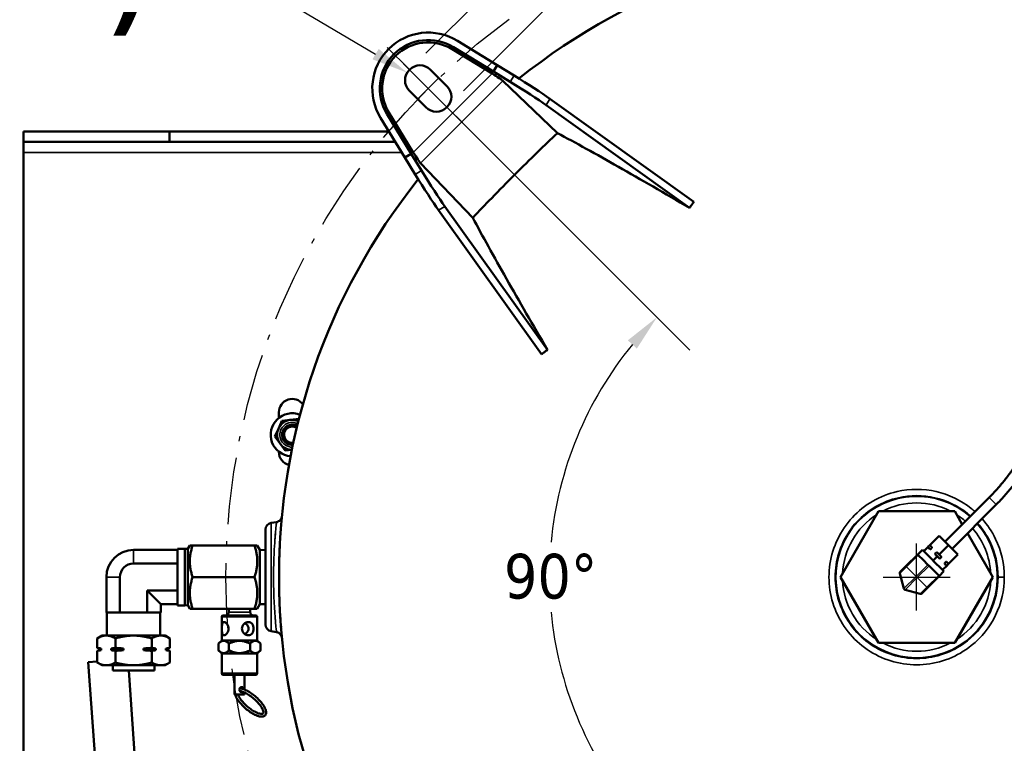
# Model space of a CAD drawing. Header units: inches. Extents: x 1 to 237, y 4 to 150.
# Tile 10 of 166: x 32 to 50, y 24 to 38. Entities that reach past the tile are written whole.
import ezdxf

# ---------------------------------------------------------------- set-up
doc = ezdxf.new("R2010")
doc.units = ezdxf.units.IN
doc.header["$LTSCALE"] = 7
doc.header["$MEASUREMENT"] = 0
doc.linetypes.add('CHAIN', pattern=[0.7087, 0.4724, -0.0591, 0.1181, -0.0591])
doc.linetypes.add('DASH_DOT', pattern=[0.37, 0.24, -0.06, 0.01, -0.06])
for name, color, linetype, lineweight in [('Centerline (ANSI)', 7, 'Continuous', 25), ('Dimension (ANSI)', 7, 'Continuous', 25), ('Sketch Geometry (ANSI)', 7, 'Continuous', 25), ('Visible (ANSI)', 7, 'Continuous', 50), ('Visible Narrow (ANSI)', 7, 'Continuous', 35)]:
    doc.layers.add(name, color=color, linetype=linetype, lineweight=lineweight)
doc.styles.add('Dimension Text', font='tahoma.ttf')
doc.styles.add('Note Text (ANSI)', font='tahoma.ttf')
doc.dimstyles.new('Default (ANSI)', dxfattribs={"dimscale": 7, "dimtxt": 0.12, "dimasz": 0.098425, "dimexe": 0.125, "dimexo": 0.0625, "dimgap": 0.031496, "dimtad": 0, "dimtih": 1, "dimtoh": 1, "dimrnd": 1e-08, "dimzin": 4, "dimdsep": 46, "dimtxsty": 'Note Text (ANSI)', "dimcen": 0.09, "dimdle": 0.393701, "dimclrd": 256, "dimclre": 256, "dimclrt": 256, "dimadec": 0, "dimazin": 1, "dimtfac": 1, "dimtofl": 0, "dimtmove": 0, "dimatfit": 3, "dimfxl": 1, "dimtolj": 1, "dimtzin": 4, "dimlwd": -1, "dimlwe": -1, "dimarcsym": 0})
doc.dimstyles.new('Dual Dimension', dxfattribs={"dimscale": 7, "dimtxt": 0.12, "dimasz": 0.098425, "dimexe": 0.125, "dimexo": 0.0625, "dimgap": 0.031496, "dimtad": 0, "dimtih": 1, "dimtoh": 1, "dimrnd": 1e-08, "dimzin": 4, "dimdsep": 46, "dimtxsty": 'Dimension Text', "dimcen": 0.09, "dimdle": 0.393701, "dimclrd": 256, "dimclre": 256, "dimclrt": 256, "dimadec": 0, "dimazin": 1, "dimtfac": 1, "dimtofl": 0, "dimtmove": 0, "dimatfit": 3, "dimfxl": 1, "dimtolj": 1, "dimtzin": 4, "dimlwd": -1, "dimlwe": -1, "dimarcsym": 0})

# ---------------------------------------------------------------- blocks, each defined once
blk = doc.blocks.new('*D11')
at = {"layer": 'Defpoints', "color": 0, "transparency": 16777216}
for p in [(38.61, 37.233), (41.898, 29.057), (48.575, 27.268), (40.156, 18.848)]:
    blk.add_point(p, dxfattribs=at)
at = {"layer": 'Dimension (ANSI)', "transparency": 16777216}
for p, q in [((38.919, 36.924), (44.306, 31.537)), ((40.465, 19.158), (44.306, 22.999))]:
    blk.add_line(p, q, dxfattribs=at)
for start, end in [(140.7133, 174.5402), (185.4598, 219.2867)]:
    blk.add_arc((48.575, 27.268), 6.912, start, end, dxfattribs=at)
for points in [[(43.14, 31.722), (43.31, 31.567), (43.687, 32.155)], [(43.31, 22.968), (43.14, 22.814), (43.687, 22.38)]]:
    blk.add_solid(points, dxfattribs=at)
at = {"layer": 'Dimension (ANSI)', "transparency": 16777216, "insert": (40.808, 27.705), "char_height": 0.84, "attachment_point": 1, "style": 'Note Text (ANSI)'}
blk.add_mtext('\\A1;90°', dxfattribs=at)
blk = doc.blocks.new('*D12')
at = {"layer": 'Defpoints', "color": 0, "transparency": 16777216}
for p in [(54.601, 38.787), (42.549, 15.749)]:
    blk.add_point(p, dxfattribs=at)
at = {"layer": 'Dimension (ANSI)', "transparency": 16777216}
for p, q in [((58.296, 45.849), (54.921, 39.397)), ((59.057, 45.849), (58.296, 45.849)), ((48.575, 26.638), (48.575, 27.898)), ((47.945, 27.268), (49.205, 27.268))]:
    blk.add_line(p, q, dxfattribs=at)
blk.add_solid([(54.819, 39.45), (55.023, 39.344), (54.601, 38.787)], dxfattribs=at)
at = {"layer": 'Dimension (ANSI)', "transparency": 16777216, "insert": (63.285, 45.849), "char_height": 0.84, "attachment_point": 5, "style": 'Dimension Text'}
blk.add_mtext('\\A1;{\\H3.0x;(}\\S∅26.00^ ∅660.4 mm;{\\H3.0x;)}', dxfattribs=at)
blk = doc.blocks.new('*D13')
at = {"layer": 'Defpoints', "color": 0, "transparency": 16777216}
for p in [(48.035, 45.819), (39.029, 36.814), (39.736, 36.106)]:
    blk.add_point(p, dxfattribs=at)
at = {"layer": 'Dimension (ANSI)', "transparency": 16777216}
for p, q in [((47.061, 46.794), (46.372, 46.794)), ((47.548, 46.306), (47.061, 46.794)), ((39.339, 37.123), (48.654, 46.438)), ((40.046, 36.416), (49.361, 45.731)), ((49.229, 44.625), (49.716, 44.138))]:
    blk.add_line(p, q, dxfattribs=at)
for points in [[(47.629, 46.388), (47.467, 46.225), (48.035, 45.819)], [(49.31, 44.706), (49.148, 44.544), (48.742, 45.112)]]:
    blk.add_solid(points, dxfattribs=at)
at = {"layer": 'Dimension (ANSI)', "transparency": 16777216, "insert": (42.779, 46.794), "char_height": 0.84, "attachment_point": 5, "style": 'Dimension Text'}
blk.add_mtext('\\A1;{\\H3.0x;(}\\S1.00^ 25.4 mm;{\\H3.0x;)}', dxfattribs=at)
blk = doc.blocks.new('*D14')
at = {"layer": 'Defpoints', "color": 0, "transparency": 16777216}
for p in [(38.986, 36.758), (39.228, 36.615)]:
    blk.add_point(p, dxfattribs=at)
at = {"layer": 'Dimension (ANSI)', "transparency": 16777216}
for p, q in [((34.589, 38.945), (35.278, 38.945)), ((35.278, 38.945), (38.392, 37.108))]:
    blk.add_line(p, q, dxfattribs=at)
blk.add_solid([(38.451, 37.206), (38.334, 37.009), (38.986, 36.758)], dxfattribs=at)
at = {"layer": 'Dimension (ANSI)', "transparency": 16777216, "insert": (30.965, 38.945), "char_height": 0.84, "attachment_point": 5, "style": 'Dimension Text'}
blk.add_mtext('\\A1;{\\H3.0x;(}\\SR.28^ R7.2 mm;{\\H3.0x;)}', dxfattribs=at)

msp = doc.modelspace()

# ---------------------------------------------------------------- linework, layer by layer
at = {"layer": 'Centerline (ANSI)', "linetype": 'CHAIN', "ltscale": 0.173462}
msp.add_line((38.6096, 37.2333), (40.156, 35.6868), dxfattribs=at)
at = {"layer": 'Sketch Geometry (ANSI)'}
msp.add_line((39.5819, 36.6591), (39.1838, 36.261), dxfattribs=at)
at = {"layer": 'Sketch Geometry (ANSI)', "linetype": 'DASH_DOT', "ltscale": 0.750886}
msp.add_circle((48.5752, 27.2676), 13, dxfattribs=at)
at = {"layer": 'Visible (ANSI)'}
for p, q in [((39.9327, 37.3574), (40.683, 36.8976)), ((39.836, 37.1996), (40.5844, 36.741)), ((39.8596, 37.238), (40.6099, 36.7782)), ((40.683, 36.8976), (40.6099, 36.7782)), ((40.9985, 36.7038), (40.6828, 36.8972)), ((39.4274, 36.8136), (39.7364, 36.5046)), ((40.9255, 36.5848), (40.6099, 36.7782)), ((40.79, 36.6033), (41.8133, 35.622)), ((39.3383, 36.1065), (39.0293, 36.4155)), ((44.3003, 34.2165), (41.6004, 36.1462)), ((44.3837, 34.3281), (41.6734, 36.2653)), ((38.6049, 35.9833), (39.0647, 35.233)), ((39.1019, 35.2585), (38.6433, 36.0069)), ((38.4855, 35.9102), (38.9453, 35.1598)), ((34.5117, 35.6504), (31.7642, 35.6504)), ((31.7642, 35.6504), (31.7642, 35.4535)), ((38.6447, 35.6504), (34.5117, 35.6504)), ((34.5117, 35.4535), (34.5117, 35.6504)), ((31.7642, 35.2567), (31.7642, 35.4535)), ((31.7642, 35.4535), (34.5117, 35.4535)), ((38.7653, 35.4535), (34.5117, 35.4535)), ((31.7642, 19.7786), (31.7642, 35.2567)), ((38.9453, 35.1598), (39.0647, 35.233)), ((39.2581, 34.9173), (39.0647, 35.233)), ((39.1391, 34.8444), (38.9456, 35.16)), ((39.2396, 35.0529), (40.2209, 34.0296)), ((41.5148, 31.4592), (39.5776, 34.1695)), ((41.6264, 31.5425), (39.6966, 34.2424)), ((36.6298, 30.2083), (36.564, 30.0592)), ((36.5726, 30.2642), (36.5726, 30.3699)), ((36.7918, 30.2258), (36.6298, 30.2083)), ((36.9499, 30.243), (36.7918, 30.2258)), ((36.564, 30.0592), (36.4982, 29.9101)), ((36.4982, 29.9101), (36.5944, 29.7786)), ((36.5944, 29.7786), (36.6906, 29.6471)), ((36.6906, 29.6471), (36.8162, 29.6607)), ((36.5726, 29.6199), (36.5726, 29.6263)), ((49.1098, 27.9352), (49.938, 28.7634)), ((49.2427, 27.8022), (50.071, 28.6305)), ((47.8593, 28.5076), (47.1434, 27.2676)), ((49.2911, 28.5076), (47.8593, 28.5076)), ((49.4343, 28.2597), (49.2911, 28.5076)), ((36.4247, 28.2859), (36.5275, 28.304)), ((36.3214, 26.3725), (36.3214, 28.1628)), ((48.9995, 28.0455), (48.8227, 27.8687)), ((49.1763, 27.8687), (48.9995, 28.0455)), ((50.007, 27.2676), (49.5316, 28.0911)), ((34.6674, 26.7354), (34.6674, 27.7999)), ((34.8, 27.7999), (34.6674, 27.7999)), ((34.8, 27.7999), (34.8, 26.7354)), ((34.8587, 27.7981), (34.8, 27.7999)), ((34.8587, 27.7981), (34.896, 27.8626)), ((34.8587, 27.7981), (34.8587, 26.7372)), ((34.9491, 27.8626), (34.896, 27.8626)), ((34.9491, 27.8626), (36.1131, 27.8626)), ((36.1131, 27.8626), (36.1663, 27.8626)), ((36.2144, 27.7793), (36.1663, 27.8626)), ((48.7873, 27.8333), (48.7096, 27.7556)), ((48.7873, 27.8333), (48.7944, 27.8404)), ((48.8133, 27.8074), (48.7873, 27.8333)), ((48.7944, 27.8404), (48.8156, 27.8616)), ((48.8156, 27.8616), (48.8227, 27.8687)), ((48.8486, 27.8427), (48.8227, 27.8687)), ((48.8391, 27.7957), (48.8603, 27.817)), ((49.1763, 27.8687), (48.9995, 27.6919)), ((49.353, 27.6919), (49.1763, 27.8687)), ((34.6674, 27.7786), (33.8374, 27.7786)), ((36.2144, 27.7793), (36.2144, 26.756)), ((36.3214, 27.7755), (36.2144, 27.7793)), ((48.5954, 27.693), (48.3726, 27.4702)), ((48.5954, 27.693), (48.6838, 27.7814)), ((48.5954, 27.693), (48.606, 27.6824)), ((48.6967, 27.5917), (48.606, 27.6824)), ((48.6838, 27.7814), (48.7096, 27.7556)), ((48.7123, 27.7529), (48.7096, 27.7556)), ((48.7123, 27.7529), (48.8836, 27.5815)), ((48.9641, 27.6566), (48.8863, 27.5788)), ((48.9265, 27.7083), (48.9477, 27.7295)), ((48.9641, 27.6566), (48.9382, 27.6825)), ((48.9901, 27.6306), (48.9641, 27.6566)), ((48.9995, 27.6919), (48.9735, 27.7178)), ((49.0254, 27.666), (48.9995, 27.6919)), ((49.0158, 27.619), (49.0371, 27.6402)), ((49.353, 27.6919), (49.1763, 27.5151)), ((34.6674, 27.5231), (33.8374, 27.5231)), ((48.3726, 27.4702), (48.2679, 27.3655)), ((48.7873, 27.501), (48.6967, 27.5917)), ((48.7873, 27.501), (48.8086, 27.4798)), ((48.8992, 27.3891), (48.8086, 27.4798)), ((48.8863, 27.5788), (48.8836, 27.5815)), ((48.889, 27.5761), (48.8863, 27.5788)), ((48.889, 27.5761), (49.0604, 27.4047)), ((49.1409, 27.4798), (49.0631, 27.402)), ((49.1033, 27.5315), (49.1245, 27.5527)), ((49.1409, 27.4798), (49.115, 27.5057)), ((49.148, 27.4869), (49.1409, 27.4798)), ((49.148, 27.4869), (49.1692, 27.5081)), ((49.1763, 27.5151), (49.1503, 27.5411)), ((49.1763, 27.5151), (49.1692, 27.5081)), ((33.3265, 27.2676), (33.3265, 26.6036)), ((33.5819, 27.2676), (33.5819, 26.6036)), ((34.9491, 27.2676), (36.1131, 27.2676)), ((47.1434, 27.2676), (47.8593, 26.0276)), ((48.2601, 27.3365), (48.3368, 27.0505)), ((49.0005, 27.2878), (48.7778, 27.0651)), ((48.9899, 27.2984), (48.8992, 27.3891)), ((48.9899, 27.2984), (49.0005, 27.2878)), ((49.0005, 27.2878), (49.0889, 27.3762)), ((49.0631, 27.402), (49.0604, 27.4047)), ((49.0631, 27.402), (49.0889, 27.3762)), ((49.2911, 26.0276), (50.007, 27.2676)), ((48.7778, 27.0651), (48.6731, 26.9603)), ((34.0929, 27.0122), (34.3484, 26.7567)), ((34.0929, 27.0122), (34.0929, 26.6036)), ((34.6674, 27.0122), (34.0929, 27.0122)), ((48.358, 27.0292), (48.6441, 26.9526)), ((34.3484, 26.7567), (34.3484, 26.6036)), ((34.6674, 26.7567), (34.3484, 26.7567)), ((34.8, 26.7354), (34.6674, 26.7354)), ((34.8587, 26.7372), (34.8, 26.7354)), ((34.8587, 26.7372), (34.896, 26.6726)), ((36.2144, 26.756), (36.1663, 26.6726)), ((36.3214, 26.7598), (36.2144, 26.756)), ((33.3378, 26.6036), (33.3265, 26.6036)), ((33.3374, 26.1676), (33.3374, 26.6036)), ((33.3378, 26.6036), (33.5706, 26.6036)), ((33.5819, 26.6036), (33.5706, 26.6036)), ((33.6046, 26.6036), (33.5819, 26.6036)), ((33.6046, 26.6036), (34.0702, 26.6036)), ((34.0929, 26.6036), (34.0702, 26.6036)), ((34.1042, 26.6036), (34.0929, 26.6036)), ((34.1042, 26.6036), (34.337, 26.6036)), ((34.3484, 26.6036), (34.337, 26.6036)), ((34.3374, 26.1676), (34.3374, 26.6036)), ((34.896, 26.6726), (34.9491, 26.6726)), ((34.9491, 26.6726), (36.1131, 26.6726)), ((35.4961, 26.5176), (35.4961, 26.0776)), ((36.1361, 26.5476), (35.5261, 26.5476)), ((35.6286, 26.6076), (35.6286, 26.6726)), ((36.0336, 26.6076), (36.0336, 26.6726)), ((36.1663, 26.6726), (36.1131, 26.6726)), ((36.1661, 26.5176), (36.1661, 26.0776)), ((33.2439, 26.1676), (33.1521, 26.1146)), ((33.3234, 26.1676), (33.2439, 26.1676)), ((33.8374, 26.1676), (33.3234, 26.1676)), ((34.3514, 26.1676), (33.8374, 26.1676)), ((34.4309, 26.1676), (34.3514, 26.1676)), ((34.4309, 26.1676), (34.5227, 26.1146)), ((36.4247, 26.2494), (36.5275, 26.2313)), ((33.1521, 25.9357), (33.1521, 26.1146)), ((33.4948, 25.9357), (33.4948, 26.1146)), ((34.1801, 25.9357), (34.1801, 26.1146)), ((34.5227, 25.9357), (34.5227, 26.1146)), ((35.4961, 26.0776), (35.4339, 26.0154)), ((35.4339, 26.0154), (35.4339, 25.8899)), ((35.4961, 26.0776), (36.1661, 26.0776)), ((35.6325, 26.0154), (35.6325, 25.8899)), ((36.0297, 26.0154), (36.0297, 25.8899)), ((36.1661, 26.0776), (36.2283, 26.0154)), ((36.2283, 26.0154), (36.2283, 25.8899)), ((47.8593, 26.0276), (49.2911, 26.0276)), ((33.2142, 25.9248), (33.1521, 25.9357)), ((33.2142, 25.8916), (33.1521, 25.8806)), ((33.1521, 25.6607), (33.1521, 25.8806)), ((33.2142, 25.9248), (33.2284, 25.9248)), ((33.2142, 25.9248), (33.2142, 25.8916)), ((33.2142, 25.8916), (33.2284, 25.8916)), ((33.2284, 25.9248), (33.2284, 25.8916)), ((33.4184, 25.9248), (33.6474, 25.9248)), ((33.4184, 25.8916), (33.4184, 25.9248)), ((33.4184, 25.8916), (33.6474, 25.8916)), ((33.4948, 25.6607), (33.4948, 25.8806)), ((33.6474, 25.9248), (33.6474, 25.8916)), ((34.0274, 25.9248), (34.2564, 25.9248)), ((34.0274, 25.8916), (34.0274, 25.9248)), ((34.0274, 25.8916), (34.2564, 25.8916)), ((34.1801, 25.6607), (34.1801, 25.8806)), ((34.2564, 25.9248), (34.2564, 25.8916)), ((34.4464, 25.9248), (34.4606, 25.9248)), ((34.4464, 25.8916), (34.4464, 25.9248)), ((34.4464, 25.8916), (34.4606, 25.8916)), ((34.4606, 25.9248), (34.5227, 25.9357)), ((34.4606, 25.9248), (34.4606, 25.8916)), ((34.4606, 25.8916), (34.5227, 25.8806)), ((34.5227, 25.6607), (34.5227, 25.8806)), ((35.4961, 25.8276), (35.4339, 25.8899)), ((35.4961, 25.8276), (36.1661, 25.8276)), ((35.4961, 25.8276), (35.4961, 25.4576)), ((36.1661, 25.8276), (36.2283, 25.8899)), ((36.1661, 25.8276), (36.1661, 25.4576)), ((33.1521, 25.6808), (32.9861, 25.6692)), ((33.6498, 16.1784), (32.9861, 25.6692)), ((33.2439, 25.6076), (33.1521, 25.6607)), ((33.2439, 25.6076), (33.3234, 25.6076)), ((33.3234, 25.6076), (33.8374, 25.6076)), ((33.4454, 25.6076), (33.4454, 25.5116)), ((33.8374, 25.6076), (34.3514, 25.6076)), ((34.2294, 25.6076), (34.2294, 25.5116)), ((34.3514, 25.6076), (34.4309, 25.6076)), ((34.4309, 25.6076), (34.5227, 25.6607)), ((34.2294, 25.5116), (33.4454, 25.5116)), ((34.3979, 16.2307), (33.7489, 25.5116)), ((35.5261, 25.4276), (36.1361, 25.4276)), ((35.7376, 25.4276), (35.7376, 25.0576)), ((35.9246, 25.4276), (35.9246, 25.1513)), ((35.7376, 25.0576), (35.9246, 25.0576)), ((35.9246, 25.0969), (35.9246, 25.0576))]:
    msp.add_line(p, q, dxfattribs=at)
for centre, radius, start, end in [((48.5752, 27.2676), 12, 51.40992, 128.59008), ((39.3828, 36.46), 1.0524, 58.5, 211.5), ((39.3828, 36.46), 0.9124, 58.5, 211.5), ((39.3828, 36.46), 0.8673, 58.5, 211.5), ((39.2283, 36.6145), 0.2815, 45, 225), ((39.5373, 36.3055), 0.2815, 225, 45), ((48.5752, 27.2676), 12, 141.40992, 218.59008), ((36.8226, 30.3699), 0.25, 36.39255, 180), ((36.8222, 29.9452), 0.405, 68.52386, 265.80782), ((36.8222, 29.9452), 0.2823, 65.44111, 268.89057), ((36.8222, 29.9452), 0.19, 60.16636, 274.16532), ((36.8222, 29.9452), 0.1875, 59.94519, 274.38649), ((36.8222, 29.9452), 0.1537, 56.18156, 278.15012), ((36.8226, 29.6199), 0.25, 180, 255.99507), ((36.4464, 28.1628), 0.125, 100, 180), ((33.8374, 27.2676), 0.511, 90, 180), ((33.8374, 27.2676), 0.2555, 90, 180), ((48.2891, 27.3443), 0.03, 135, 195), ((48.3658, 27.0582), 0.03, 195, 255), ((48.6519, 26.9816), 0.03, 255, 315), ((35.5261, 26.5176), 0.03, 90, 180), ((35.5686, 26.6076), 0.06, 270, 0), ((36.0936, 26.6076), 0.06, 180, 270), ((36.1361, 26.5176), 0.03, 0, 90), ((36.4464, 26.3725), 0.125, 180, 260), ((35.5261, 25.4576), 0.03, 180, 270), ((36.1361, 25.4576), 0.03, 270, 0)]:
    msp.add_arc(centre, radius, start, end, dxfattribs=at)
for centre, major_axis, ratio, start_param, end_param in [((40.5749, 36.7314), (0.2193, -0.1342), 0.0509521, 0.228921, 1.5585307), ((40.9711, 36.6592), (0.8526, -0.5225), 0.052336, 0.6358384, 1.5707963), ((40.8982, 36.5401), (-0.8526, 0.5225), 0.052336, 3.7774311, 4.712389), ((39.1114, 35.268), (0.1342, -0.2193), 0.0509521, 4.7246546, 6.0542643), ((39.1837, 34.8717), (-0.5225, 0.8526), 0.052336, 1.5707963, 2.5057542), ((39.3027, 34.9447), (0.5225, -0.8526), 0.052336, 4.712389, 5.6473469), ((35.8311, 26.2976), (0.1083, 0.1083), 0.5773503, 6.0213859, 6.2700202), ((35.8311, 26.2976), (-0.1708, 0), 0.7320508, 2.3561945, 3.9269908), ((35.8311, 26.2976), (-0.1083, 0.1083), 0.5773503, 3.1547578, 3.403392)]:
    msp.add_ellipse(centre, major_axis=major_axis, ratio=ratio, start_param=start_param, end_param=end_param, dxfattribs=at)
for points, knots in [([(41.8133, 35.622), (41.6895, 35.5041), (41.5661, 35.3851), (41.2973, 35.1232), (41.1519, 34.9796), (40.8632, 34.691), (40.7197, 34.5456), (40.4577, 34.2768), (40.3388, 34.1533), (40.2209, 34.0296)], [-5.7280764, -5.7280764, -5.7280764, -5.7280764, -4.4193554, -4.4193554, -2.8640387, -2.8640387, -1.308722, -1.308722, -0.000001, -0.000001, -0.000001, -0.000001]), ([(44.3003, 34.2165), (43.8365, 34.4872), (43.3848, 34.7477), (42.5419, 35.2249), (42.1539, 35.4399), (41.8133, 35.622)], [-8.8427152, -8.8427152, -8.8427152, -8.8427152, -4.4179407, -4.4179407, -0.000001, -0.000001, -0.000001, -0.000001]), ([(44.3837, 34.3281), (44.3697, 34.3095), (44.3558, 34.2909), (44.328, 34.2537), (44.3142, 34.2351), (44.3003, 34.2165)], [-0.35928768, -0.35928768, -0.35928768, -0.35928768, -0.17964434, -0.17964434, -0.000001, -0.000001, -0.000001, -0.000001]), ([(40.2209, 34.0296), (40.403, 33.689), (40.618, 33.301), (41.0952, 32.4581), (41.3557, 32.0064), (41.6264, 31.5425)], [0.000001, 0.000001, 0.000001, 0.000001, 4.417935, 4.417935, 8.8427152, 8.8427152, 8.8427152, 8.8427152]), ([(41.6264, 31.5425), (41.6077, 31.5287), (41.5891, 31.5148), (41.5519, 31.487), (41.5333, 31.4731), (41.5148, 31.4592)], [0.000001, 0.000001, 0.000001, 0.000001, 0.17964434, 0.17964434, 0.35928768, 0.35928768, 0.35928768, 0.35928768]), ([(49.938, 28.7634), (49.99, 28.8154), (50.0405, 28.8688), (50.1385, 28.9784), (50.186, 29.0346), (50.2777, 29.1495), (50.3219, 29.2082), (50.407, 29.3281), (50.4479, 29.3892), (50.5262, 29.5136), (50.5635, 29.5768), (50.5991, 29.6411)], [5.49316687, 5.49316687, 5.49316687, 5.49316687, 5.54961691, 5.54961691, 5.60606694, 5.60606694, 5.66251698, 5.66251698, 5.71896701, 5.71896701, 5.77541705, 5.77541705, 5.77541705, 5.77541705]), ([(50.071, 28.6305), (50.1254, 28.6849), (50.1784, 28.7409), (50.281, 28.8557), (50.3307, 28.9146), (50.4268, 29.035), (50.4732, 29.0965), (50.5623, 29.2221), (50.6052, 29.2861), (50.6872, 29.4164), (50.7263, 29.4827), (50.7636, 29.55)], [5.49316687, 5.49316687, 5.49316687, 5.49316687, 5.54961691, 5.54961691, 5.60606694, 5.60606694, 5.66251698, 5.66251698, 5.71896701, 5.71896701, 5.77541705, 5.77541705, 5.77541705, 5.77541705]), ([(36.5275, 28.3039), (36.5405, 28.3062), (36.5532, 28.3107), (36.5766, 28.3232), (36.5875, 28.3315), (36.6055, 28.3507), (36.613, 28.3618), (36.6215, 28.3797), (36.6239, 28.3859), (36.6267, 28.3956), (36.6276, 28.3988), (36.6287, 28.4043), (36.6291, 28.4065), (36.6296, 28.41), (36.6298, 28.4113), (36.6299, 28.4128), (36.63, 28.413), (36.63, 28.4135), (36.6301, 28.4137), (36.6301, 28.4142), (36.6301, 28.4144), (36.6301, 28.4146), (36.6302, 28.4147), (36.6302, 28.4149), (36.6302, 28.4149), (36.6302, 28.4149), (36.6302, 28.4149), (36.6302, 28.4149), (36.6302, 28.4149), (36.6302, 28.4149)], [0, 0, 0, 0, 0.10048876, 0.10048876, 0.20193728, 0.20193728, 0.30162951, 0.30162951, 0.35243979, 0.35243979, 0.37817293, 0.37817293, 0.3950585, 0.3950585, 0.40497243, 0.40497243, 0.40710544, 0.40710544, 0.40963063, 0.40963063, 0.41470942, 0.41470942, 0.41967799, 0.41967799, 0.43457463, 0.43457463, 0.44389379, 0.44389379, 0.45468315, 0.45468315, 0.45468315, 0.45468315]), ([(36.5904, 27.8707), (36.5875, 27.8126), (36.5848, 27.7513), (36.5803, 27.623), (36.5785, 27.555), (36.5772, 27.4858)], [0.4430813, 0.4430813, 0.4430813, 0.4430813, 0.9606485, 0.9606485, 1.4942863, 1.4942863, 1.4942863, 1.4942863]), ([(48.8391, 27.7957), (48.8388, 27.7955), (48.8385, 27.7953), (48.8377, 27.7949), (48.8372, 27.7948), (48.8351, 27.7945), (48.8331, 27.7949), (48.8248, 27.7976), (48.8182, 27.8025), (48.8133, 27.8074)], [-0.148071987, -0.148071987, -0.148071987, -0.148071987, -0.145341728, -0.145341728, -0.141775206, -0.141775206, -0.127764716, -0.127764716, -0.067107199, -0.067107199, -0.067107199, -0.067107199]), ([(48.8486, 27.8427), (48.8535, 27.8379), (48.8584, 27.8312), (48.8611, 27.8229), (48.8616, 27.821), (48.8613, 27.8188), (48.8611, 27.8183), (48.8608, 27.8176), (48.8605, 27.8172), (48.8603, 27.817)], [-0.229036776, -0.229036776, -0.229036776, -0.229036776, -0.168379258, -0.168379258, -0.154368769, -0.154368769, -0.150802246, -0.150802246, -0.148071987, -0.148071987, -0.148071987, -0.148071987]), ([(48.9382, 27.6825), (48.9333, 27.6874), (48.9284, 27.694), (48.9257, 27.7023), (48.9253, 27.7043), (48.9256, 27.7064), (48.9257, 27.7069), (48.926, 27.7077), (48.9263, 27.708), (48.9265, 27.7083)], [-0.229036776, -0.229036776, -0.229036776, -0.229036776, -0.168379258, -0.168379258, -0.154368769, -0.154368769, -0.150802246, -0.150802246, -0.148071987, -0.148071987, -0.148071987, -0.148071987]), ([(48.9477, 27.7295), (48.948, 27.7298), (48.9484, 27.73), (48.9491, 27.7303), (48.9496, 27.7305), (48.9518, 27.7308), (48.9537, 27.7303), (48.962, 27.7277), (48.9687, 27.7227), (48.9735, 27.7178)], [-0.148071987, -0.148071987, -0.148071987, -0.148071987, -0.145341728, -0.145341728, -0.141775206, -0.141775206, -0.127764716, -0.127764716, -0.067107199, -0.067107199, -0.067107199, -0.067107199]), ([(49.0158, 27.619), (49.0156, 27.6187), (49.0152, 27.6185), (49.0145, 27.6181), (49.014, 27.618), (49.0118, 27.6177), (49.0099, 27.6181), (49.0016, 27.6208), (48.9949, 27.6257), (48.9901, 27.6306)], [-0.148071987, -0.148071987, -0.148071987, -0.148071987, -0.145341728, -0.145341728, -0.141775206, -0.141775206, -0.127764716, -0.127764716, -0.067107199, -0.067107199, -0.067107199, -0.067107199]), ([(49.0254, 27.666), (49.0294, 27.662), (49.0335, 27.6565), (49.037, 27.649), (49.0382, 27.6461), (49.0382, 27.6427), (49.0381, 27.642), (49.0377, 27.641), (49.0374, 27.6405), (49.0371, 27.6402)], [0.067107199, 0.067107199, 0.067107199, 0.067107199, 0.116879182, 0.116879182, 0.139434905, 0.139434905, 0.14445325, 0.14445325, 0.147883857, 0.147883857, 0.147883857, 0.147883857]), ([(49.115, 27.5057), (49.1101, 27.5106), (49.1052, 27.5173), (49.1025, 27.5256), (49.102, 27.5275), (49.1023, 27.5296), (49.1025, 27.5302), (49.1028, 27.5309), (49.1031, 27.5313), (49.1033, 27.5315)], [-0.229036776, -0.229036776, -0.229036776, -0.229036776, -0.168379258, -0.168379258, -0.154368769, -0.154368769, -0.150802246, -0.150802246, -0.148071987, -0.148071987, -0.148071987, -0.148071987]), ([(49.1245, 27.5527), (49.1248, 27.553), (49.1253, 27.5533), (49.1263, 27.5537), (49.127, 27.5538), (49.1304, 27.5539), (49.1333, 27.5527), (49.1408, 27.5491), (49.1463, 27.5451), (49.1503, 27.5411)], [0.148071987, 0.148071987, 0.148071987, 0.148071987, 0.151502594, 0.151502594, 0.156520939, 0.156520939, 0.179076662, 0.179076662, 0.228848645, 0.228848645, 0.228848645, 0.228848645]), ([(36.5767, 27.0821), (36.5772, 27.0447), (36.578, 27.0076), (36.5798, 26.9312), (36.581, 26.8917), (36.5824, 26.853)], [2.52066235, 2.52066235, 2.52066235, 2.52066235, 2.80828307, 2.80828307, 3.1235736, 3.1235736, 3.1235736, 3.1235736]), ([(35.4995, 26.2976), (35.4995, 26.3135), (35.4999, 26.3303), (35.5022, 26.3611), (35.5042, 26.375), (35.51, 26.397), (35.5142, 26.4066), (35.5257, 26.4194), (35.5331, 26.4226), (35.5489, 26.4226), (35.5584, 26.4194), (35.5776, 26.4066), (35.5874, 26.397), (35.6036, 26.375), (35.6112, 26.3611), (35.6217, 26.3303), (35.6245, 26.3135), (35.6245, 26.2976), (35.6245, 26.2818), (35.6217, 26.265), (35.6112, 26.2342), (35.6036, 26.2203), (35.5874, 26.1983), (35.5776, 26.1887), (35.5584, 26.1758), (35.5489, 26.1726), (35.5331, 26.1726), (35.5257, 26.1758), (35.5142, 26.1887), (35.51, 26.1983), (35.5042, 26.2203), (35.5022, 26.2342), (35.4999, 26.265), (35.4995, 26.2818), (35.4995, 26.2976)], [-0.967006, -0.967006, -0.967006, -0.967006, -0.846085, -0.846085, -0.7251639, -0.7251639, -0.6043335, -0.6043335, -0.483503, -0.483503, -0.3626726, -0.3626726, -0.2418421, -0.2418421, -0.1209211, -0.1209211, 0, 0, 0, 0.1209211, 0.1209211, 0.2418421, 0.2418421, 0.3626726, 0.3626726, 0.483503, 0.483503, 0.6043335, 0.6043335, 0.7251639, 0.7251639, 0.846085, 0.846085, 0.967006, 0.967006, 0.967006, 0.967006]), ([(35.8783, 26.2976), (35.8783, 26.3135), (35.8817, 26.3303), (35.8951, 26.3611), (35.9051, 26.375), (35.9272, 26.397), (35.9408, 26.4066), (35.9697, 26.4194), (35.9849, 26.4226), (36.0124, 26.4226), (36.0263, 26.4194), (36.0507, 26.4066), (36.0612, 26.397), (36.0773, 26.375), (36.0839, 26.3611), (36.0927, 26.3303), (36.0948, 26.3135), (36.0948, 26.2818), (36.0927, 26.265), (36.0839, 26.2342), (36.0773, 26.2203), (36.0612, 26.1983), (36.0507, 26.1887), (36.0263, 26.1758), (36.0124, 26.1726), (35.9849, 26.1726), (35.9697, 26.1758), (35.9408, 26.1887), (35.9272, 26.1983), (35.9051, 26.2203), (35.8951, 26.2342), (35.8817, 26.265), (35.8783, 26.2818), (35.8783, 26.2976)], [-1.9340121, -1.9340121, -1.9340121, -1.9340121, -1.813091, -1.813091, -1.6921699, -1.6921699, -1.5713395, -1.5713395, -1.4505091, -1.4505091, -1.3296786, -1.3296786, -1.2088482, -1.2088482, -1.0879271, -1.0879271, -0.967006, -0.967006, -0.846085, -0.846085, -0.7251639, -0.7251639, -0.6043335, -0.6043335, -0.483503, -0.483503, -0.3626726, -0.3626726, -0.2418421, -0.2418421, -0.1209211, -0.1209211, 0, 0, 0, 0]), ([(36.6302, 26.1206), (36.6296, 26.1263), (36.6286, 26.132), (36.6241, 26.1504), (36.6188, 26.1628), (36.6049, 26.1853), (36.5961, 26.1957), (36.5756, 26.2128), (36.5637, 26.2197), (36.5436, 26.2276), (36.5356, 26.2299), (36.5275, 26.2313)], [0, 0, 0, 0, 0.04381313, 0.04381313, 0.14424862, 0.14424862, 0.24560152, 0.24560152, 0.34752655, 0.34752655, 0.41034011, 0.41034011, 0.41034011, 0.41034011]), ([(36.6273, 26.1503), (36.6282, 26.1405), (36.6289, 26.133), (36.6299, 26.1231), (36.6299, 26.1231), (36.6302, 26.1206)], [0, 0, 0, 0, 0.33221718, 0.33221718, 0.66883701, 0.66883701, 0.66883701, 0.66883701]), ([(36.6286, 26.1367), (36.6291, 26.1313), (36.6295, 26.1272), (36.6299, 26.1232), (36.63, 26.1221), (36.6301, 26.1212), (36.6301, 26.1209), (36.6301, 26.1207), (36.6302, 26.1206), (36.6302, 26.1206), (36.6302, 26.1206), (36.6302, 26.1206), (36.6302, 26.1206), (36.6302, 26.1206), (36.6302, 26.1206), (36.6302, 26.1206), (36.6302, 26.1206), (36.6302, 26.1206), (36.6302, 26.1206), (36.6302, 26.1206), (36.6302, 26.1206), (36.6302, 26.1206), (36.6302, 26.1206), (36.6302, 26.1206)], [0, 0, 0, 0, 0.2463492, 0.2463492, 0.37030381, 0.37030381, 0.43236504, 0.43236504, 0.46339805, 0.46339805, 0.47891072, 0.47891072, 0.48666451, 0.48666451, 0.49248417, 0.49248417, 0.49393908, 0.49393908, 0.49430281, 0.49430281, 0.49439374, 0.49439374, 0.49440511, 0.49440511, 0.49440511, 0.49440511]), ([(35.7505, 25.0576), (35.7533, 25.0469), (35.7572, 25.0357), (35.7731, 24.9984), (35.7893, 24.9708), (35.8292, 24.9151), (35.8526, 24.8872), (35.8991, 24.8385), (35.9212, 24.8174), (35.9443, 24.7975)], [5.1857983, 5.1857983, 5.1857983, 5.1857983, 5.3397515, 5.3397515, 5.68736, 5.68736, 6.0209296, 6.0209296, 6.2831853, 6.2831853, 6.2831853, 6.2831853]), ([(35.8027, 25.0576), (35.8038, 25.0545), (35.8051, 25.0512), (35.8136, 25.0302), (35.8243, 25.0102), (35.8529, 24.9667), (35.871, 24.9431), (35.913, 24.8954), (35.9368, 24.8713), (35.9671, 24.8439), (35.972, 24.8396), (35.977, 24.8353)], [5.2626227, 5.2626227, 5.2626227, 5.2626227, 5.318561, 5.318561, 5.6089569, 5.6089569, 5.9130776, 5.9130776, 6.2236479, 6.2236479, 6.2831853, 6.2831853, 6.2831853, 6.2831853]), ([(35.8273, 25.1476), (35.8273, 25.1541), (35.8289, 25.1608), (35.8348, 25.1731), (35.8391, 25.1786), (35.8484, 25.1874), (35.8542, 25.1912), (35.8661, 25.1963), (35.8723, 25.1976), (35.8834, 25.1976), (35.8889, 25.1963), (35.8983, 25.1912), (35.9021, 25.1874), (35.9079, 25.1786), (35.9102, 25.1731), (35.9126, 25.1633), (35.9132, 25.1594), (35.9136, 25.1555)], [-0.78374144, -0.78374144, -0.78374144, -0.78374144, -0.73466634, -0.73466634, -0.68559125, -0.68559125, -0.63669867, -0.63669867, -0.58780608, -0.58780608, -0.53891349, -0.53891349, -0.4900209, -0.4900209, -0.44094581, -0.44094581, -0.41153211, -0.41153211, -0.41153211, -0.41153211]), ([(35.9007, 25.1069), (35.8986, 25.1048), (35.8962, 25.103), (35.8889, 25.099), (35.8834, 25.0976), (35.8723, 25.0976), (35.8661, 25.099), (35.8542, 25.1041), (35.8484, 25.1079), (35.8391, 25.1167), (35.8348, 25.1222), (35.8289, 25.1345), (35.8273, 25.1412), (35.8273, 25.1476)], [-0.27231731, -0.27231731, -0.27231731, -0.27231731, -0.24482795, -0.24482795, -0.19593536, -0.19593536, -0.14704277, -0.14704277, -0.09815018, -0.09815018, -0.04907509, -0.04907509, 0, 0, 0, 0]), ([(35.9443, 24.7975), (35.973, 24.7726), (36.0032, 24.7493), (36.0638, 24.7084), (36.094, 24.6908), (36.1524, 24.6628), (36.1803, 24.6525), (36.2326, 24.6409), (36.2568, 24.6397), (36.2961, 24.6507), (36.3122, 24.6616), (36.3292, 24.6894), (36.3327, 24.7036), (36.3336, 24.7384), (36.3286, 24.7599), (36.3096, 24.8084), (36.2942, 24.8358), (36.2557, 24.8914), (36.2329, 24.9194), (36.1822, 24.9738), (36.1543, 25.0003), (36.0961, 25.0495), (36.0657, 25.0722), (36.0052, 25.1119), (35.9751, 25.1288), (35.9172, 25.1553), (35.8897, 25.1647), (35.8543, 25.1712), (35.8445, 25.1723), (35.835, 25.1726)], [0, 0, 0, 0, 0.3272434, 0.3272434, 0.656105, 0.656105, 0.9913954, 0.9913954, 1.3410873, 1.3410873, 1.6286301, 1.6286301, 1.8534967, 1.8534967, 2.1644151, 2.1644151, 2.5135389, 2.5135389, 2.847991, 2.847991, 3.1765187, 3.1765187, 3.5037793, 3.5037793, 3.8330374, 3.8330374, 4.1694824, 4.1694824, 4.3059016, 4.3059016, 4.3059016, 4.3059016]), ([(35.977, 24.8353), (36.0031, 24.8127), (36.0304, 24.7915), (36.0847, 24.7544), (36.1116, 24.7384), (36.1616, 24.7134), (36.1848, 24.7042), (36.2242, 24.6932), (36.2405, 24.6913), (36.264, 24.6926), (36.271, 24.6955), (36.2787, 24.7016), (36.2809, 24.7049), (36.284, 24.7204), (36.2831, 24.734), (36.2729, 24.767), (36.2645, 24.7854), (36.2406, 24.8264), (36.2247, 24.8492), (36.1866, 24.8962), (36.1643, 24.9205), (36.1156, 24.9677), (36.0892, 24.9906), (36.0353, 25.0323), (36.0078, 25.0512), (35.9548, 25.0827), (35.9294, 25.0955), (35.8838, 25.1137), (35.8636, 25.1193), (35.8429, 25.1221), (35.8388, 25.1224), (35.8351, 25.1226)], [0, 0, 0, 0, 0.3126856, 0.3126856, 0.623899, 0.623899, 0.9295364, 0.9295364, 1.222044, 1.222044, 1.5021206, 1.5021206, 1.771416, 1.771416, 2.0888066, 2.0888066, 2.3737175, 2.3737175, 2.674384, 2.674384, 2.983519, 2.983519, 3.2958456, 3.2958456, 3.6081896, 3.6081896, 3.9173351, 3.9173351, 4.2176706, 4.2176706, 4.2960768, 4.2960768, 4.2960768, 4.2960768])]:
    msp.add_open_spline(points, degree=3, knots=knots, dxfattribs=at)
for points in [[(36.628, 28.3922), (36.6271, 28.3824), (36.6259, 28.3697), (36.6245, 28.3539)], [(36.6146, 28.2391), (36.6143, 28.2349), (36.6139, 28.2306), (36.6136, 28.2263)], [(36.5818, 27.6665), (36.5816, 27.6584), (36.5813, 27.6502), (36.581, 27.6421)], [(36.5772, 27.0484), (36.5773, 27.0424), (36.5774, 27.0364), (36.5776, 27.0305)], [(36.597, 26.5443), (36.6021, 26.4605), (36.6075, 26.3857), (36.6124, 26.324)], [(36.6118, 26.3308), (36.6119, 26.33), (36.612, 26.3292), (36.612, 26.3285)]]:
    msp.add_open_spline(points, degree=3, dxfattribs=at)
for points, weights in [([(34.9491, 27.2676), (34.8499, 27.5651), (34.9491, 27.8626)], [2.75975566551, 3.18669135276, 2.75975566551]), ([(36.1131, 27.2676), (36.2123, 27.5651), (36.1131, 27.8626)], [2.69788361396, 3.11524766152, 2.69788361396]), ([(34.9491, 26.6726), (34.8499, 26.9701), (34.9491, 27.2676)], [2.75975566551, 3.18669135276, 2.75975566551]), ([(36.1131, 26.6726), (36.2123, 26.9701), (36.1131, 27.2676)], [2.69788361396, 3.11524766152, 2.69788361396]), ([(33.3234, 26.1676), (33.2439, 26.1676), (33.1521, 26.1146)], [1, 1.07908713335, 1.08082679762]), ([(33.4948, 26.1146), (33.4029, 26.1676), (33.3234, 26.1676)], [1.08082679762, 1.07908713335, 1]), ([(33.8374, 26.1676), (33.6784, 26.1676), (33.4948, 26.1146)], [1, 1.07908713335, 1.08082679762]), ([(34.1801, 26.1146), (33.9964, 26.1676), (33.8374, 26.1676)], [1.08082679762, 1.07908713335, 1]), ([(34.3514, 26.1676), (34.2719, 26.1676), (34.1801, 26.1146)], [1, 1.07908713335, 1.08082679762]), ([(34.5227, 26.1146), (34.4309, 26.1676), (34.3514, 26.1676)], [1.08082679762, 1.07908713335, 1]), ([(35.4339, 26.0154), (35.5332, 26.1147), (35.6325, 26.0154)], [1.35649527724, 1.56634582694, 1.35649527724]), ([(35.6325, 26.0154), (35.8311, 26.1147), (36.0297, 26.0154)], [1.35649527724, 1.56634582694, 1.35649527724]), ([(36.0297, 26.0154), (36.129, 26.1147), (36.2283, 26.0154)], [1.35649527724, 1.56634582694, 1.35649527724]), ([(33.1521, 25.9357), (33.1921, 25.9287), (33.2284, 25.9248)], [1.00845067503, 1.01112012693, 1]), ([(33.2284, 25.8916), (33.1921, 25.8877), (33.1521, 25.8806)], [1, 1.01112012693, 1.00845067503]), ([(33.4184, 25.9248), (33.4548, 25.9287), (33.4948, 25.9357)], [1, 1.01112012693, 1.00845067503]), ([(33.4948, 25.8806), (33.4548, 25.8877), (33.4184, 25.8916)], [1.00845067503, 1.01112012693, 1]), ([(33.4948, 25.9357), (33.5747, 25.9287), (33.6474, 25.9248)], [1.00845067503, 1.01112012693, 1]), ([(33.6474, 25.8916), (33.5747, 25.8877), (33.4948, 25.8806)], [1, 1.01112012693, 1.00845067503]), ([(34.0274, 25.9248), (34.1001, 25.9287), (34.1801, 25.9357)], [1, 1.01112012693, 1.00845067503]), ([(34.1801, 25.8806), (34.1001, 25.8877), (34.0274, 25.8916)], [1.00845067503, 1.01112012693, 1]), ([(34.1801, 25.9357), (34.22, 25.9287), (34.2564, 25.9248)], [1.00845067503, 1.01112012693, 1]), ([(34.2564, 25.8916), (34.22, 25.8877), (34.1801, 25.8806)], [1, 1.01112012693, 1.00845067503]), ([(34.4464, 25.9248), (34.4828, 25.9287), (34.5227, 25.9357)], [1, 1.01112012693, 1.00845067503]), ([(34.5227, 25.8806), (34.4828, 25.8877), (34.4464, 25.8916)], [1.00845067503, 1.01112012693, 1]), ([(35.4339, 25.8899), (35.5332, 25.7906), (35.6325, 25.8899)], [1.29460609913, 1.49488235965, 1.29460609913]), ([(35.6325, 25.8899), (35.8311, 25.7906), (36.0297, 25.8899)], [1.29460609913, 1.49488235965, 1.29460609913]), ([(36.0297, 25.8899), (36.129, 25.7906), (36.2283, 25.8899)], [1.29460609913, 1.49488235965, 1.29460609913]), ([(33.1521, 25.6607), (33.2439, 25.6076), (33.3234, 25.6076)], [1.08082679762, 1.07908713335, 1]), ([(33.3234, 25.6076), (33.4029, 25.6076), (33.4948, 25.6607)], [1, 1.07908713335, 1.08082679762]), ([(33.4948, 25.6607), (33.6784, 25.6076), (33.8374, 25.6076)], [1.08082679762, 1.07908713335, 1]), ([(33.8374, 25.6076), (33.9964, 25.6076), (34.1801, 25.6607)], [1, 1.07908713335, 1.08082679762]), ([(34.1801, 25.6607), (34.2719, 25.6076), (34.3514, 25.6076)], [1.08082679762, 1.07908713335, 1]), ([(34.3514, 25.6076), (34.4309, 25.6076), (34.5227, 25.6607)], [1, 1.07908713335, 1.08082679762])]:
    msp.add_rational_spline(points, weights, degree=2, dxfattribs=at)
at = {"layer": 'Visible Narrow (ANSI)'}
for p, q in [((39.8596, 37.238), (39.836, 37.1996)), ((40.5844, 36.741), (39.1019, 35.2585)), ((40.9255, 36.5848), (40.9985, 36.7038)), ((40.79, 36.6033), (39.2396, 35.0529)), ((41.6004, 36.1462), (41.6734, 36.2653)), ((38.6049, 35.9833), (38.6433, 36.0069)), ((38.8859, 35.2567), (31.7642, 35.2567)), ((39.1391, 34.8444), (39.2581, 34.9173)), ((39.5776, 34.1695), (39.6966, 34.2424)), ((50.071, 28.6305), (49.938, 28.7634)), ((36.4247, 28.2859), (36.4247, 26.2494)), ((48.8391, 27.7957), (48.7944, 27.8404)), ((48.8603, 27.817), (48.8156, 27.8616)), ((33.8374, 27.7786), (33.8374, 27.5231)), ((48.606, 27.6824), (48.3832, 27.4596)), ((49.0158, 27.619), (48.9265, 27.7083)), ((48.9477, 27.7295), (49.0371, 27.6402)), ((48.3832, 27.4596), (48.2601, 27.3365)), ((48.3726, 27.4702), (48.3832, 27.4596)), ((48.5646, 27.2783), (48.3832, 27.4596)), ((48.7873, 27.501), (48.5646, 27.2783)), ((48.8086, 27.4798), (48.5858, 27.257)), ((49.1033, 27.5315), (49.148, 27.4869)), ((49.1245, 27.5527), (49.1692, 27.5081)), ((33.3265, 27.2676), (33.5819, 27.2676)), ((48.5646, 27.2783), (48.3368, 27.0505)), ((48.5858, 27.257), (48.358, 27.0292)), ((48.5646, 27.2783), (48.5858, 27.257)), ((48.7672, 27.0757), (48.5858, 27.257)), ((48.9899, 27.2984), (48.7672, 27.0757)), ((50.2249, 27.2676), (50.1077, 27.2676)), ((48.7672, 27.0757), (48.6441, 26.9526)), ((48.7672, 27.0757), (48.7778, 27.0651)), ((36.1661, 26.5176), (35.4961, 26.5176)), ((36.0336, 26.6076), (35.6286, 26.6076)), ((35.4961, 25.4576), (36.1661, 25.4576))]:
    msp.add_line(p, q, dxfattribs=at)
for centre, radius, start, end in [((36.8222, 29.9452), 0.2323, 63.13975, 271.19193), ((48.5752, 27.2676), 1.5182, 48.54973, 41.45027), ((48.5752, 27.2676), 1.3951, 62.72499, 117.27501), ((48.5752, 27.2676), 1.3951, 122.72499, 177.27501), ((48.5752, 27.2676), 1.3951, 48.86341, 57.27501), ((48.5752, 27.2676), 1.3951, 2.72499, 41.13659), ((48.5752, 27.2676), 1.3951, 182.72499, 237.27501), ((48.5752, 27.2676), 1.3951, 302.72499, 357.27501), ((48.5752, 27.2676), 1.3951, 242.72499, 297.27501)]:
    msp.add_arc(centre, radius, start, end, dxfattribs=at)
for points, knots in [([(49.6734, 28.4988), (49.6508, 28.519), (49.439, 28.6978), (48.9548, 28.931), (48.28, 28.9309), (47.7379, 28.7178), (47.3477, 28.4066), (47.0665, 27.9942), (46.9194, 27.5172), (46.9194, 27.0181), (47.0665, 26.541), (47.3477, 26.1287), (47.738, 25.8173), (48.2025, 25.6355), (48.8667, 25.5842), (49.5866, 25.8668), (50.1123, 26.528), (50.2249, 27.0209), (50.2249, 27.2676)], [3.3262953, 3.3262953, 3.3262953, 3.3262953, 3.5442366, 5.3163549, 7.0884732, 8.2698855, 9.4512977, 10.6327099, 11.8141221, 12.9955343, 14.1769465, 15.3583587, 16.5397709, 17.7211831, 18.9025953, 21.2654197, 23.037538, 24.8096564, 24.8096564, 24.8096564, 24.8096564]), ([(50.1077, 27.2676), (50.1077, 27.0384), (50.0031, 26.5805), (49.5148, 25.9663), (48.846, 25.7038), (48.229, 25.7514), (47.7975, 25.9203), (47.4349, 26.2096), (47.1737, 26.5926), (47.037, 27.0358), (47.037, 27.4995), (47.1737, 27.9426), (47.4349, 28.3257), (47.7974, 28.6147), (48.301, 28.8128), (48.9278, 28.8129), (49.3755, 28.5972), (49.571, 28.433), (49.5904, 28.4158)], [-24.8096564, -24.8096564, -24.8096564, -24.8096564, -23.037538, -21.2654197, -18.9025953, -17.7211831, -16.5397709, -15.3583587, -14.1769465, -12.9955343, -11.8141221, -10.6327099, -9.4512977, -8.2698855, -7.0884732, -5.3163549, -3.5442366, -3.3435311, -3.3435311, -3.3435311, -3.3435311]), ([(50.2249, 27.2676), (50.2249, 27.5144), (50.1336, 27.9149), (49.9086, 28.251), (49.8063, 28.3658)], [0, 0, 0, 0, 1.7721183, 2.8760772, 2.8760772, 2.8760772, 2.8760772]), ([(36.5275, 28.3039), (36.5275, 28.3039), (36.5262, 28.2922), (36.5147, 28.1838), (36.4888, 27.8887), (36.4711, 27.452), (36.4711, 27.0305), (36.4924, 26.6018), (36.5194, 26.303), (36.5275, 26.2313), (36.5275, 26.2313)], [8.0325251, 8.0325251, 8.0325251, 8.0325251, 8.415016, 9.1800175, 10.7100204, 11.4750219, 12.6225241, 13.7700263, 14.9175284, 16.0650306, 16.0650306, 16.0650306, 16.0650306]), ([(36.5261, 28.2912), (36.5262, 28.2916), (36.5265, 28.2947), (36.5268, 28.2972), (36.5269, 28.2989)], [7.63231223, 7.63231223, 7.63231223, 7.63231223, 7.65001458, 7.7805979, 7.7805979, 7.7805979, 7.7805979]), ([(49.7232, 28.2827), (49.8163, 28.1774), (50.0234, 27.8667), (50.1077, 27.4969), (50.1077, 27.2676)], [-2.8588437, -2.8588437, -2.8588437, -2.8588437, -1.7721183, 0, 0, 0, 0]), ([(36.4976, 27.9715), (36.4989, 27.9902), (36.5021, 28.032), (36.5052, 28.0702), (36.5069, 28.0907)], [5.93205076, 5.93205076, 5.93205076, 5.93205076, 6.12001167, 6.36920721, 6.36920721, 6.36920721, 6.36920721]), ([(36.5049, 26.4693), (36.5045, 26.4733), (36.5042, 26.4772), (36.5029, 26.4936), (36.5019, 26.5064), (36.5008, 26.5195)], [1.76109366, 1.76109366, 1.76109366, 1.76109366, 1.8064638, 1.8064638, 1.94721691, 1.94721691, 1.94721691, 1.94721691]), ([(36.6302, 26.1202), (36.6272, 26.151), (36.6011, 26.2026), (36.5503, 26.2273), (36.5275, 26.2313)], [0, 0, 0, 0, 0.5714286, 1, 1, 1, 1])]:
    msp.add_open_spline(points, degree=3, knots=knots, dxfattribs=at)
msp.add_open_spline([(36.4913, 26.6545), (36.4909, 26.6624), (36.4904, 26.6704), (36.4899, 26.6784)], degree=3, dxfattribs=at)

# ---------------------------------------------------------------- dimensions: what is measured, and where the dimension line sits
at = {"layer": 'Dimension (ANSI)'}
dim = msp.add_linear_dim(base=(48.0349, 45.8192), p1=(39.7364, 36.1065), p2=(39.0293, 36.8136), angle=315, text='{\\H3.0x;(}\\S<>^ 25.4 mm;{\\H3.0x;)}', dimstyle='Dual Dimension', override={"dimgap": 0.031496, "dimdec": 2, "dimpost": '\\X', "dimtol": 0, "dimlim": 0, "dimtp": 0, "dimtm": 0, "dimtdec": 2, "dimatfit": 1}, dxfattribs=at)
dim.commit()
dim.dimension.update_dxf_attribs({"geometry": '*D13', "text_midpoint": (42.7787, 46.7936), "dimtype": 160})
dim = msp.add_diameter_dim_2p(p1=(42.549, 15.7488), p2=(54.6014, 38.7865), text='{\\H3.0x;(}\\S<>^ ∅660.4 mm;{\\H3.0x;)}', dimstyle='Dual Dimension', override={"dimgap": 0.031496, "dimdec": 2, "dimlfac": 1, "dimpost": '\\X', "dimtol": 0, "dimlim": 0, "dimtp": 0, "dimtm": 0, "dimtdec": 2}, dxfattribs=at)
dim.commit()
dim.dimension.update_dxf_attribs({"geometry": '*D12', "text_midpoint": (63.2852, 45.8491), "dimtype": 163})
dim = msp.add_radius_dim(center=(39.2283, 36.6145), mpoint=(38.9859, 36.7576), text='{\\H3.0x;(}\\S<>^ R7.2 mm;{\\H3.0x;)}', dimstyle='Dual Dimension', override={"dimgap": 0.031496, "dimdec": 2, "dimlfac": 1, "dimpost": '\\X', "dimcen": 0, "dimtol": 0, "dimlim": 0, "dimtp": 0, "dimtm": 0, "dimtdec": 2}, dxfattribs=at)
dim.commit()
dim.dimension.update_dxf_attribs({"geometry": '*D14', "text_midpoint": (30.9649, 38.9445), "dimtype": 164})
dim = msp.add_angular_dim_3p(base=(41.8985, 29.0567), center=(48.5752, 27.2676), p1=(38.6096, 37.2333), p2=(40.156, 18.8485), dimstyle='Default (ANSI)', override={"dimgap": 0.031496, "dimadec": 0, "dimtol": 0, "dimlim": 0, "dimtp": 0, "dimtm": 0, "dimtdec": 0}, dxfattribs=at)
dim.commit()
dim.dimension.update_dxf_attribs({"geometry": '*D11', "text_midpoint": (41.6629, 27.2676), "dimtype": 165})

doc.saveas('drawing.dxf')
